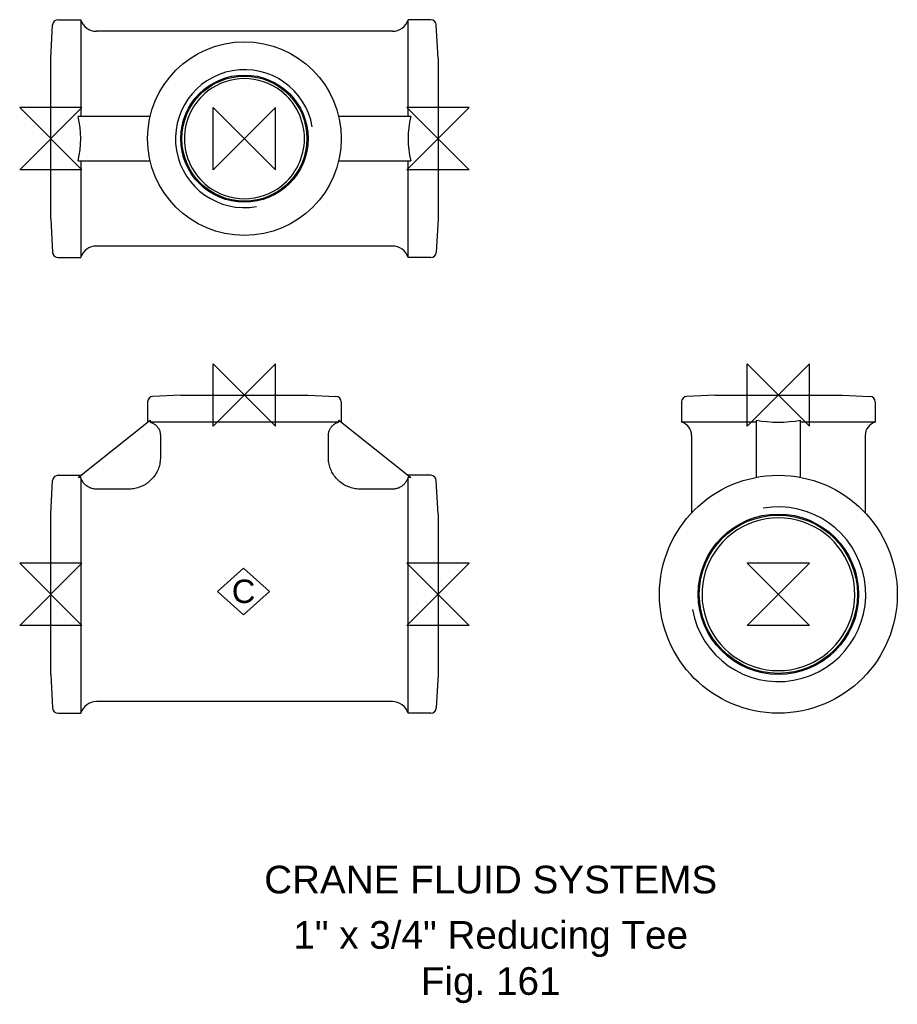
# Model space of a CAD drawing. Extents: x -6 to 153, y -74 to 104.
import ezdxf

# ---------------------------------------------------------------- set-up
doc = ezdxf.new("R2010")
doc.units = 0
doc.header["$MEASUREMENT"] = 0
doc.layers.get('0').update_dxf_attribs({"linetype": 'CONTINUOUS'})
for name, color, linetype in [('DETAIL', 2, 'CONTINUOUS'), ('ORIGIN', 6, 'CONTINUOUS'), ('SYMBOL', 3, 'CONTINUOUS')]:
    doc.layers.add(name, color=color, linetype=linetype)
doc.layers.add('TEXT', color=7, linetype='CONTINUOUS', lineweight=13)
doc.styles.add('fastrack', font='ARIAL.TTF')

# ---------------------------------------------------------------- blocks, each defined once
blk = doc.blocks.new('C Symbol')
at = {"layer": 'SYMBOL'}
for p, q in [((-10, 0), (0, 9)), ((0, 9), (10, 0)), ((0, -9), (-10, 0)), ((10, 0), (0, -9))]:
    blk.add_line(p, q, dxfattribs=at)
at = {"layer": 'SYMBOL', "insert": (0, 0), "char_height": 9, "attachment_point": 5, "style": 'fastrack'}
blk.add_mtext('C', dxfattribs=at)
blk = doc.blocks.new('ZPO')
at = {"layer": 'ORIGIN'}
for p, q in [((-20, 20), (20, -20)), ((20, 20), (-20, -20)), ((-20, -20), (-20, 20)), ((20, -20), (20, 20))]:
    blk.add_line(p, q, dxfattribs=at)

msp = doc.modelspace()

# ---------------------------------------------------------------- linework, layer by layer
at = {"layer": 'DETAIL'}
for p, q in [((1.32, 103.83), (5.4, 103.83)), ((5.4, 103.83), (5.4, 86.33)), ((64.6, 86.33), (64.6, 103.83)), ((68.68, 103.83), (64.6, 103.83)), ((0, 96.83), (0.32, 102.88)), ((61.74, 101.73), (8.26, 101.73)), ((70, 96.83), (69.68, 102.88)), ((0, 67.83), (0, 96.83)), ((70, 96.83), (70, 67.83)), ((17.96, 86.33), (4.93, 86.33)), ((65.07, 86.33), (52.04, 86.33)), ((4.93, 78.33), (17.96, 78.33)), ((5.4, 78.33), (5.4, 60.83)), ((52.04, 78.33), (65.07, 78.33)), ((64.6, 60.83), (64.6, 78.33)), ((0, 67.83), (0.32, 61.77)), ((70, 67.83), (69.68, 61.77)), ((61.74, 62.93), (8.26, 62.93)), ((1.32, 60.83), (5.4, 60.83)), ((68.68, 60.83), (64.6, 60.83)), ((23.5, 36), (18.45, 35.74)), ((23.5, 36), (46.5, 36)), ((46.5, 36), (51.55, 35.74)), ((120.03, 36), (114.97, 35.74)), ((120.03, 36), (143.03, 36)), ((143.03, 36), (148.08, 35.74)), ((17.5, 34.74), (17.5, 31.1)), ((52.5, 34.74), (52.5, 31.1)), ((114.03, 34.74), (114.03, 31.1)), ((149.03, 34.74), (149.03, 31.1)), ((4.93, 21.12), (17.96, 31.47)), ((17.96, 31.47), (17.96, 31.1)), ((52.04, 31.1), (17.96, 31.1)), ((52.04, 31.1), (52.04, 31.47)), ((52.04, 31.47), (65.07, 21.12)), ((127.53, 31.1), (114.03, 31.1)), ((127.53, 31.47), (127.53, 21.12)), ((135.53, 21.12), (135.53, 31.47)), ((149.03, 31.1), (135.53, 31.1)), ((19.82, 28.7), (19.82, 24.79)), ((50.18, 24.79), (50.18, 28.7)), ((115.83, 28.7), (115.83, 14.69)), ((147.23, 28.7), (147.23, 14.69)), ((1.32, 21.5), (5.4, 21.5)), ((68.68, 21.5), (64.6, 21.5)), ((0, 14.5), (0.32, 20.55)), ((5.4, 21.12), (4.93, 21.12)), ((5.4, 21.12), (5.4, -21.5)), ((65.07, 21.12), (64.6, 21.12)), ((64.6, -21.5), (64.6, 21.12)), ((70, 14.5), (69.68, 20.55)), ((13.94, 18.98), (8.26, 18.98)), ((61.74, 18.98), (56.06, 18.98)), ((0, -14.5), (0, 14.5)), ((70, 14.5), (70, -14.5)), ((0, -14.5), (0.32, -20.55)), ((70, -14.5), (69.68, -20.55)), ((61.74, -19.4), (8.26, -19.4)), ((1.32, -21.5), (5.4, -21.5)), ((68.68, -21.5), (64.6, -21.5))]:
    msp.add_line(p, q, dxfattribs=at)
at = {"layer": 'DETAIL', "flags": 128}
for points in [[(17.96, 31.1), (18.09, 31.06), (18.22, 31.01), (18.34, 30.96), (18.46, 30.9), (18.58, 30.83), (18.7, 30.76), (18.81, 30.68), (18.92, 30.6), (19.02, 30.51), (19.11, 30.42), (19.2, 30.32), (19.29, 30.21), (19.37, 30.1), (19.45, 29.99), (19.52, 29.87), (19.58, 29.75), (19.63, 29.63), (19.68, 29.5), (19.72, 29.37), (19.75, 29.24), (19.78, 29.1), (19.8, 28.97), (19.81, 28.83), (19.82, 28.7)], [(50.18, 28.7), (50.19, 28.83), (50.2, 28.97), (50.22, 29.1), (50.25, 29.24), (50.28, 29.37), (50.32, 29.5), (50.37, 29.63), (50.42, 29.75), (50.48, 29.87), (50.55, 29.99), (50.63, 30.1), (50.71, 30.21), (50.8, 30.32), (50.89, 30.42), (50.98, 30.51), (51.08, 30.6), (51.19, 30.68), (51.3, 30.76), (51.42, 30.83), (51.54, 30.9), (51.66, 30.96), (51.78, 31.01), (51.91, 31.06), (52.04, 31.1)], [(19.82, 24.79), (19.81, 24.53), (19.8, 24.28), (19.77, 24.02), (19.73, 23.77), (19.68, 23.52), (19.63, 23.27), (19.56, 23.03), (19.47, 22.78), (19.38, 22.54), (19.28, 22.31), (19.17, 22.08), (19.05, 21.85), (18.92, 21.64), (18.77, 21.42), (18.62, 21.22), (18.46, 21.02), (18.29, 20.83), (18.11, 20.65), (17.93, 20.47), (17.73, 20.3), (17.53, 20.15), (17.32, 20), (17.11, 19.86), (16.89, 19.73), (16.66, 19.61), (16.43, 19.51), (16.19, 19.41), (15.95, 19.32), (15.71, 19.24), (15.46, 19.17), (15.21, 19.11), (14.96, 19.07), (14.71, 19.03), (14.45, 19), (14.2, 18.99), (13.94, 18.98)], [(56.06, 18.98), (55.8, 18.99), (55.55, 19), (55.29, 19.03), (55.04, 19.07), (54.79, 19.11), (54.54, 19.17), (54.29, 19.24), (54.05, 19.32), (53.81, 19.41), (53.57, 19.51), (53.34, 19.61), (53.11, 19.73), (52.89, 19.86), (52.68, 20), (52.47, 20.15), (52.27, 20.31), (52.07, 20.47), (51.89, 20.65), (51.71, 20.83), (51.54, 21.02), (51.38, 21.22), (51.23, 21.42), (51.08, 21.64), (50.95, 21.85), (50.83, 22.08), (50.72, 22.31), (50.62, 22.54), (50.52, 22.78), (50.44, 23.03), (50.37, 23.27), (50.32, 23.52), (50.27, 23.77), (50.23, 24.02), (50.2, 24.28), (50.19, 24.53), (50.18, 24.79)], [(8.26, 18.98), (8.11, 18.99), (7.95, 19), (7.79, 19.02), (7.63, 19.06), (7.47, 19.09), (7.31, 19.14), (7.17, 19.19), (7.03, 19.25), (6.89, 19.33), (6.75, 19.41), (6.61, 19.49), (6.48, 19.59), (6.35, 19.69), (6.23, 19.79), (6.12, 19.9), (6.02, 20.02), (5.92, 20.14), (5.82, 20.27), (5.73, 20.41), (5.65, 20.55), (5.57, 20.69), (5.51, 20.83), (5.45, 20.97), (5.4, 21.12)], [(64.6, 21.12), (64.55, 20.97), (64.49, 20.83), (64.43, 20.69), (64.35, 20.55), (64.27, 20.41), (64.18, 20.27), (64.08, 20.14), (63.98, 20.02), (63.88, 19.9), (63.77, 19.79), (63.65, 19.69), (63.52, 19.59), (63.39, 19.49), (63.25, 19.41), (63.11, 19.33), (62.97, 19.25), (62.83, 19.19), (62.69, 19.14), (62.53, 19.09), (62.37, 19.06), (62.21, 19.02), (62.05, 19), (61.89, 18.99), (61.74, 18.98)]]:
    msp.add_lwpolyline(points, dxfattribs=at)
at = {"layer": 'DETAIL'}
for centre, radius in [((35, 82.33), 17.5), ((35, 82.33), 11.5), ((35, 82.33), 11.3), ((131.53, 0), 21.5), ((131.53, 0), 14.5), ((131.53, 0), 14.3)]:
    msp.add_circle(centre, radius, dxfattribs=at)
for centre, radius, start, end in [((1.32, 102.83), 1, 90, 177), ((8.26, 104.73), 3, 197.4576, 270), ((61.74, 104.73), 3, 270, 342.5424), ((68.68, 102.83), 1, 3, 90), ((35, 82.33), 12.46, 10, 280), ((35, 82.33), 10.85, 52.2089, 127.7911), ((35, 82.33), 10.85, 127.7911, 232.2089), ((35, 82.33), 10.85, 0, 52.2089), ((35, 82.33), 10.85, 307.7911, 0), ((35, 82.33), 10.85, 232.2089, 307.7911), ((8.26, 59.93), 3, 90, 162.5424), ((61.74, 59.93), 3, 17.4576, 90), ((1.32, 61.83), 1, 183, 270), ((68.68, 61.83), 1, 270, 357), ((18.5, 34.74), 1, 93, 180), ((51.5, 34.74), 1, 0, 87), ((115.03, 34.74), 1, 93, 180), ((148.03, 34.74), 1, 0, 87), ((113.33, 28.7), 2.5, 0, 73.7398), ((149.73, 28.7), 2.5, 106.2602, 180), ((1.32, 20.5), 1, 90, 177), ((68.68, 20.5), 1, 3, 90), ((131.53, 0), 15.78, 190, 100), ((131.53, 0), 13.81, 52.3718, 127.6282), ((131.53, 0), 13.81, 127.6282, 52.3718), ((8.26, -22.4), 3, 90, 162.5424), ((61.74, -22.4), 3, 17.4576, 90), ((1.32, -20.5), 1, 183, 270), ((68.68, -20.5), 1, 270, 357)]:
    msp.add_arc(centre, radius, start, end, dxfattribs=at)
for centre, major_axis, start_param, end_param in [((-21.7, 82.33), (-27.1, 0), 2.954456, 3.32873), ((91.7, 82.33), (-27.1, 0), 6.096048, 6.470322), ((131.53, 44.98), (-17.5, 0), 1.340186, 1.801406)]:
    msp.add_ellipse(centre, major_axis=major_axis, ratio=0.793388, start_param=start_param, end_param=end_param, dxfattribs=at)

# ---------------------------------------------------------------- block references
at = {"xscale": 0.46875, "yscale": 0.46875, "zscale": 0.46875}
msp.add_blockref('C Symbol', (34.85, 0.5), dxfattribs=at)
at = {"layer": 'ORIGIN', "xscale": 0.28125, "yscale": 0.28125, "zscale": 0.28125, "rotation": 90}
for p in [(0, 82.33), (70, 82.33), (0, 0), (70, 0), (131.53, 0)]:
    msp.add_blockref('ZPO', p, dxfattribs=at)
at = {"layer": 'ORIGIN', "xscale": 0.28125, "yscale": 0.28125, "zscale": 0.28125}
for p in [(35, 82.33), (35, 36), (131.53, 36)]:
    msp.add_blockref('ZPO', p, dxfattribs=at)

# ---------------------------------------------------------------- texts
at = {"layer": 'TEXT', "char_height": 5, "attachment_point": 2, "style": 'fastrack'}
for s, insert in [('CRANE FLUID SYSTEMS', (79.52, -49.06)), ('\\A1;1" x 3/4" Reducing Tee\\PFig. 161', (79.52, -59.06))]:
    msp.add_mtext(s, dxfattribs=dict(at, insert=insert))

doc.saveas('drawing.dxf')
